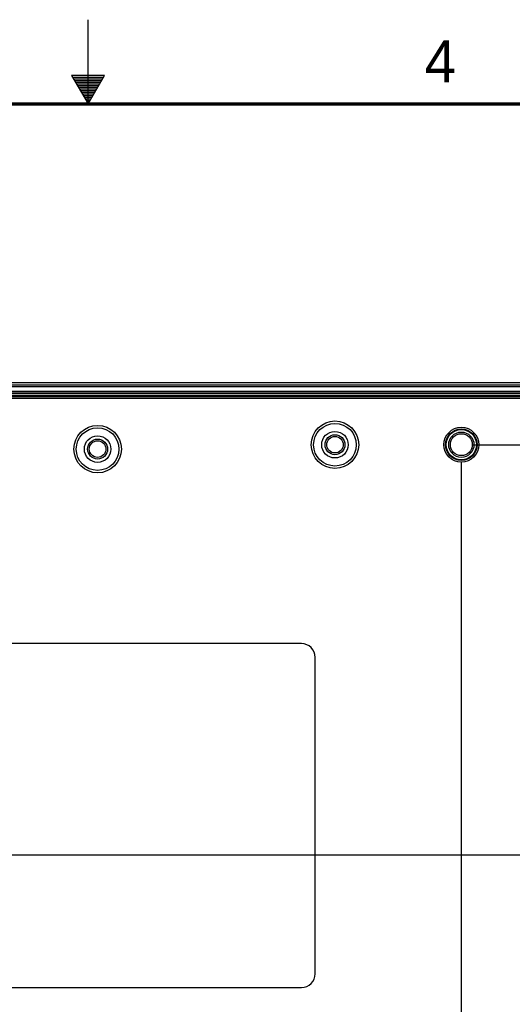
# Model space of a CAD drawing. Header units: inches. Extents: x 0 to 34, y 0 to 22.
# Tile 39 of 55: x 16.6 to 19.5, y 16.2 to 22. Entities that reach past the tile are written whole.
import ezdxf

# ---------------------------------------------------------------- set-up
doc = ezdxf.new("R2010")
doc.units = ezdxf.units.IN
doc.header["$LTSCALE"] = 1.87
doc.header["$MEASUREMENT"] = 0
doc.layers.get('0').update_dxf_attribs({"linetype": 'CONTINUOUS'})
doc.layers.add('DIMENSIONS', color=7, linetype='CONTINUOUS')
doc.styles.get("Standard").update_dxf_attribs({"font": 'txt', "width": 0.8})
doc.styles.add('TEXTSTYLE_2', font='txt')
doc.dimstyles.new('DIMSTYLE_1', dxfattribs={"dimtxt": 0.125, "dimasz": 0.18, "dimexe": 0.125, "dimexo": 0.0625, "dimgap": 0.0625, "dimtad": 0, "dimtih": 1, "dimtoh": 1, "dimdec": 3, "dimzin": 4, "dimdsep": 46, "dimtxsty": 'STANDARD', "dimblk": '_FILLED', "dimblk1": '_FILLED', "dimblk2": '_FILLED', "dimcen": 0.09, "dimadec": 0, "dimazin": 0, "dimtp": 0.01, "dimtm": 0.01, "dimtfac": 1, "dimtdec": 3, "dimtofl": 0, "dimtmove": 0, "dimatfit": 3, "dimldrblk": '_FILLED', "dimfxl": 1, "dimtolj": 1, "dimtzin": 4, "dimarcsym": 0})

# ---------------------------------------------------------------- blocks, each defined once
blk = doc.blocks.new('_FILLED')
at = {"color": 0, "linetype": 'BYBLOCK'}
blk.add_solid([(0, 0), (-1, 0.174), (-1, -0.174)], dxfattribs=at)
blk = doc.blocks.new('*D2')
at = {"layer": 'DIMENSIONS', "color": 2, "linetype": 'CONTINUOUS'}
for p, q in [((19.2156, 19.3794), (19.2156, 12.0249)), ((13.1656, 16.9832), (13.1656, 12.0249)), ((13.1656, 12.1499), (15.4156, 12.1499)), ((19.2156, 12.1499), (16.9656, 12.1499))]:
    blk.add_line(p, q, dxfattribs=at)
at = {"layer": 'DIMENSIONS', "color": 2, "linetype": 'CONTINUOUS', "xscale": 0.18, "yscale": 0.18, "zscale": 0.18, "rotation": 180}
blk.add_blockref('_FILLED', (13.1656, 12.1499), dxfattribs=at)
at = {"layer": 'DIMENSIONS', "color": 2, "linetype": 'CONTINUOUS', "xscale": 0.18, "yscale": 0.18, "zscale": 0.18}
blk.add_blockref('_FILLED', (19.2156, 12.1499), dxfattribs=at)
at = {"layer": 'DIMENSIONS', "color": 2, "linetype": 'CONTINUOUS', "insert": (16.1906, 12.2124), "char_height": 0.125, "width": 1.425, "attachment_point": 2, "line_spacing_factor": 0.9}
blk.add_mtext('6.050{\\Ftxt.shx;\\W1.000000;\\H0.125000; }[153.67]', dxfattribs=at)
blk = doc.blocks.new('*D3')
at = {"layer": 'DIMENSIONS', "color": 2, "linetype": 'CONTINUOUS'}
for p, q in [((19.2781, 19.4787), (24.8892, 19.4787)), ((24.7642, 19.4787), (24.7642, 17.4037)), ((24.7642, 15.0787), (24.7642, 17.1537)), ((19.2781, 15.0787), (24.8892, 15.0787))]:
    blk.add_line(p, q, dxfattribs=at)
at = {"layer": 'DIMENSIONS', "color": 2, "linetype": 'CONTINUOUS', "xscale": 0.18, "yscale": 0.18, "zscale": 0.18}
for p, rotation in [((24.7642, 19.4787), 90), ((24.7642, 15.0787), 270)]:
    blk.add_blockref('_FILLED', p, dxfattribs=dict(at, rotation=rotation))
at = {"layer": 'DIMENSIONS', "color": 2, "linetype": 'CONTINUOUS', "insert": (24.7642, 17.3412), "char_height": 0.125, "width": 1.425, "attachment_point": 2, "line_spacing_factor": 0.9}
blk.add_mtext('4.400{\\Ftxt.shx;\\W1.000000;\\H0.125000; }[111.76]', dxfattribs=at)
blk = doc.blocks.new('*D4')
at = {"layer": 'DIMENSIONS', "color": 2, "linetype": 'CONTINUOUS'}
for p, q in [((23.4961, 19.4787), (23.4961, 19.8387)), ((19.2781, 19.4787), (23.6211, 19.4787)), ((13.2281, 17.0457), (23.6211, 17.0457)), ((23.4961, 17.0457), (23.4961, 16.6857))]:
    blk.add_line(p, q, dxfattribs=at)
at = {"layer": 'DIMENSIONS', "color": 2, "linetype": 'CONTINUOUS', "xscale": 0.18, "yscale": 0.18, "zscale": 0.18}
for p, rotation in [((23.4961, 19.4787), 270), ((23.4961, 17.0457), 90)]:
    blk.add_blockref('_FILLED', p, dxfattribs=dict(at, rotation=rotation))
at = {"layer": 'DIMENSIONS', "color": 2, "linetype": 'CONTINUOUS', "insert": (23.4961, 18.3247), "char_height": 0.125, "width": 1.225, "attachment_point": 2, "line_spacing_factor": 0.9}
blk.add_mtext('2.433{\\Ftxt.shx;\\W1.000000;\\H0.125000; }[61.8]', dxfattribs=at)

msp = doc.modelspace()

# ---------------------------------------------------------------- linework, layer by layer
at = {"color": 2, "linetype": 'CONTINUOUS'}
for p, q in [((17, 21.5), (17, 22)), ((16.902, 21.6697), (17, 21.5)), ((17.098, 21.6697), (16.902, 21.6697)), ((16.9076, 21.66), (17.0924, 21.66)), ((16.9134, 21.65), (17.0866, 21.65)), ((16.9192, 21.64), (17.0808, 21.64)), ((16.925, 21.63), (17.0751, 21.63)), ((16.9307, 21.62), (17.0693, 21.62)), ((17, 21.5), (17.098, 21.6697)), ((16.9365, 21.61), (17.0635, 21.61)), ((16.9423, 21.6), (17.0578, 21.6)), ((16.9481, 21.59), (17.052, 21.59)), ((16.9538, 21.58), (17.0462, 21.58)), ((16.9596, 21.57), (17.0404, 21.57)), ((16.9654, 21.56), (17.0347, 21.56)), ((16.9712, 21.55), (17.0289, 21.55)), ((16.9769, 21.54), (17.0231, 21.54)), ((16.9827, 21.53), (17.0173, 21.53)), ((16.9885, 21.52), (17.0116, 21.52)), ((16.9942, 21.51), (17.0058, 21.51))]:
    msp.add_line(p, q, dxfattribs=at)
at = {"color": 7, "linetype": 'CONTINUOUS'}
for p, q in [((12.7872, 19.8471), (21.5442, 19.8471)), ((21.5433, 19.8323), (12.8388, 19.8323)), ((12.8388, 19.8243), (21.5533, 19.8243)), ((21.5184, 19.7947), (12.8288, 19.7947)), ((21.5184, 19.7847), (12.8646, 19.7847)), ((12.867, 19.7822), (21.4631, 19.7822)), ((12.8705, 19.7638), (21.5079, 19.7638)), ((12.8705, 19.7538), (21.5079, 19.7538)), ((13.0681, 19.7712), (21.5391, 19.7712)), ((18.2661, 18.2987), (15.4401, 18.2987)), ((18.3481, 16.3407), (18.3481, 18.2167)), ((15.4401, 16.2587), (18.2661, 16.2587))]:
    msp.add_line(p, q, dxfattribs=at)
at = {"color": 7, "linetype": 'CONTINUOUS', "const_width": 0.02}
msp.add_lwpolyline([(33.5, 21.5), (0.5, 21.5)], dxfattribs=at)
at = {"color": 7, "linetype": 'CONTINUOUS'}
for centre, radius in [((17.0566, 19.4527), 0.1408), ((17.0566, 19.4527), 0.1266), ((18.4656, 19.4787), 0.1408), ((18.4656, 19.4787), 0.1266), ((19.2156, 19.4787), 0.1035), ((19.2156, 19.4787), 0.0932), ((19.2156, 19.4787), 0.09), ((17.0566, 19.4527), 0.0788), ((17.0566, 19.4527), 0.0592), ((18.4656, 19.4787), 0.0788), ((18.4656, 19.4787), 0.0592), ((18.4656, 19.4787), 0.0492), ((19.2156, 19.4787), 0.075), ((19.2156, 19.4787), 0.0649), ((17.0566, 19.4527), 0.0492)]:
    msp.add_circle(centre, radius, dxfattribs=at)
for centre, start, end in [((18.2661, 18.2167), 0, 90), ((18.2661, 16.3407), 270, 360)]:
    msp.add_arc(centre, 0.082, start, end, dxfattribs=at)

# ---------------------------------------------------------------- texts
at = {"color": 2, "linetype": 'CONTINUOUS', "insert": (18.9977, 21.8777), "char_height": 0.25, "width": 0.25, "attachment_point": 1, "line_spacing_factor": 0.9, "style": 'TEXTSTYLE_2'}
msp.add_mtext('4', dxfattribs=at)

# ---------------------------------------------------------------- dimensions: what is measured, and where the dimension line sits
at = {"layer": 'DIMENSIONS', "color": 2, "linetype": 'CONTINUOUS'}
for base, p1, picture, middle in [((23.4961, 19.4787), (13.1656, 17.0457), '*D4', (23.4961, 18.2622)), ((24.7642, 19.4787), (19.2156, 15.0787), '*D3', (24.7642, 17.2787))]:
    dim = msp.add_linear_dim(base=base, p1=p1, p2=(19.2156, 19.4787), angle=90, dimstyle='DIMSTYLE_1', dxfattribs=at)
    dim.commit()
    dim.dimension.update_dxf_attribs({"geometry": picture, "text_midpoint": middle, "dimtype": 160})
dim = msp.add_linear_dim(base=(19.2156, 12.1499), p1=(13.1656, 17.0457), p2=(19.2156, 19.4419), dimstyle='DIMSTYLE_1', dxfattribs=at)
dim.commit()
dim.dimension.update_dxf_attribs({"geometry": '*D2', "text_midpoint": (16.1906, 12.1499), "dimtype": 160})

doc.saveas('drawing.dxf')
